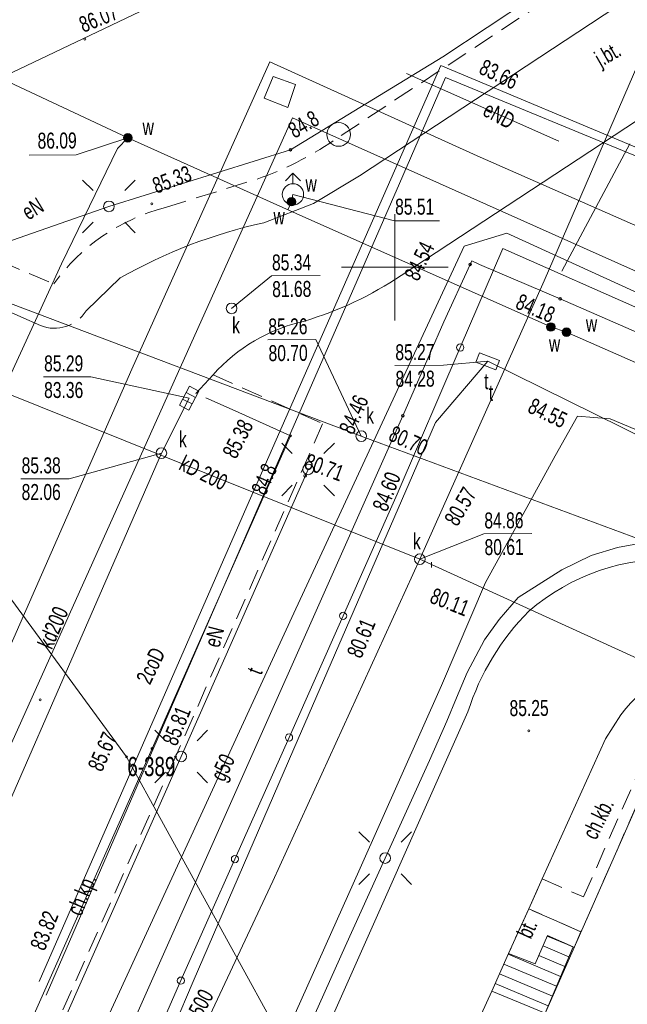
# Model space of a CAD drawing. Header units: metres. Extents: x 7446797 to 7447602, y 5789497 to 5790002.
# Tile 51 of 68: x 7447282 to 7447311, y 5789765 to 5789812. Entities that reach past the tile are written whole.
import ezdxf
from ezdxf.xclip import XClip

# ---------------------------------------------------------------- set-up
doc = ezdxf.new("R2010")
doc.units = ezdxf.units.M
doc.header["$MEASUREMENT"] = 0
doc.header["$XCLIPFRAME"] = 0
for name, pattern in [('2_KTCR02', [1.5, 1, -0.5]), ('2_KTJZ01', [2, 1.5, -0.5]), ('2_KTPL01', [2, 1.5, -0.5])]:
    doc.linetypes.add(name, pattern=pattern)
doc.layers.add('700-L Mapa 1_500 dwg', color=7, linetype='Continuous')
for name, color, linetype, lineweight in [('ex_02_DXF_MZ_9_Dzialki7', 9, 'Continuous', 18), ('ex_02_DXF_MZ_9_EGBB_L_17', 9, 'Continuous', 18), ('ex_02_DXF_MZ_9_EGBE_L_07', 9, 'Continuous', 18), ('ex_02_DXF_MZ_9_EGBE_L_37', 9, 'Continuous', 18), ('ex_02_DXF_MZ_9_KTCR_E_T_17', 9, 'Continuous', 18), ('ex_02_DXF_MZ_9_KTCR_L_17', 9, 'Continuous', 18), ('ex_02_DXF_MZ_9_KTJZ_E_T_07', 9, 'Continuous', 18), ('ex_02_DXF_MZ_9_KTJZ_L_07', 9, 'Continuous', 18), ('ex_02_DXF_MZ_9_KTKR_D_L_07', 9, 'Continuous', 18), ('ex_02_DXF_MZ_9_KTKR_L_07', 9, 'Continuous', 18), ('ex_02_DXF_MZ_9_KTOK_L_47', 9, 'Continuous', 18), ('ex_02_DXF_MZ_9_KTPL_E_T_07', 9, 'Continuous', 18), ('ex_02_DXF_MZ_9_KTPL_L_07', 9, 'Continuous', 18), ('ex_02_DXF_MZ_9_Numery_punktow7', 9, 'Continuous', 18), ('ex_02_DXF_MZ_9_Podzial_sekcyjny_krzyze7', 9, 'Continuous', 18), ('ex_02_DXF_MZ_9_Punkty7', 9, 'Continuous', 18), ('ex_02_DXF_MZ_9_RTPW_T_17', 9, 'Continuous', 18), ('ex_02_DXF_MZ_9_SUOG_L_052', 9, 'Continuous', 18), ('ex_02_DXF_MZ_9_SUPC_D_L_1200', 9, 'Continuous', 18), ('ex_02_DXF_MZ_9_SUPC_E_T_1200', 9, 'Continuous', 18), ('ex_02_DXF_MZ_9_SUPE_D_L_31', 9, 'Continuous', 18), ('ex_02_DXF_MZ_9_SUPE_E_T_31', 9, 'Continuous', 18), ('ex_02_DXF_MZ_9_SUPE_L_31', 9, 'Continuous', 18), ('ex_02_DXF_MZ_9_SUPG_E_T_27', 9, 'Continuous', 18), ('ex_02_DXF_MZ_9_SUPG_L_252', 9, 'Continuous', 18), ('ex_02_DXF_MZ_9_SUPK_D_L_434', 9, 'Continuous', 18), ('ex_02_DXF_MZ_9_SUPK_E_T_034', 9, 'Continuous', 18), ('ex_02_DXF_MZ_9_SUPK_E_T_434', 9, 'Continuous', 18), ('ex_02_DXF_MZ_9_SUPK_L_034', 9, 'Continuous', 18), ('ex_02_DXF_MZ_9_SUPT_D_L_030', 9, 'Continuous', 18), ('ex_02_DXF_MZ_9_SUPT_E_T_030', 9, 'Continuous', 18), ('ex_02_DXF_MZ_9_SUPT_L_030', 9, 'Continuous', 18), ('ex_02_DXF_MZ_9_SUPW_D_L_05', 9, 'Continuous', 18), ('ex_02_DXF_MZ_9_SUPW_L_05', 9, 'Continuous', 18), ('ex_02_DXF_MZ_9_SUSM_D_T_07', 9, 'Continuous', 18), ('ex_02_DXF_MZ_9_SUSM_D_T_37', 9, 'Continuous', 18), ('ex_02_DXF_MZ_9_SUSM_T_07', 9, 'Continuous', 18), ('ex_02_DXF_MZ_9_SUSM_T_37', 9, 'Continuous', 18), ('ex_02_DXF_MZ_9_SUTC_T_0200', 9, 'Continuous', 18), ('ex_02_DXF_MZ_9_SUTE_T_01', 9, 'Continuous', 18), ('ex_02_DXF_MZ_9_SUTG_T_052', 9, 'Continuous', 18), ('ex_02_DXF_MZ_9_SUTK_T_034', 9, 'Continuous', 18), ('ex_02_DXF_MZ_9_SUTT_T_030', 9, 'Continuous', 18), ('ex_02_DXF_MZ_9_SUTW_T_05', 9, 'Continuous', 18), ('ex_02_DXF_MZ_9_SUUC_D_L_47', 9, 'Continuous', 18), ('ex_02_DXF_MZ_9_SUUK_D_T_234', 9, 'Continuous', 18), ('ex_02_DXF_MZ_9_SUUK_E_T_934', 9, 'Continuous', 18), ('ex_02_DXF_MZ_9_SUUK_T_07', 9, 'Continuous', 18), ('ex_02_DXF_MZ_9_SUUK_T_234', 9, 'Continuous', 18), ('ex_02_DXF_MZ_9_SUUT_D_T_130', 9, 'Continuous', 18), ('ex_02_DXF_MZ_9_SUUT_E_T_930', 9, 'Continuous', 18), ('ex_02_DXF_MZ_9_SUUW_D_T_77', 9, 'Continuous', 18), ('ex_02_DXF_MZ_9_SUUW_E_T_117', 9, 'Continuous', 18), ('ex_02_DXF_MZ_9_SUUW_E_T_57', 9, 'Continuous', 18), ('ex_02_DXF_MZ_9_SUUW_T_07', 9, 'Continuous', 18), ('ex_02_DXF_MZ_9_SUUW_T_77', 9, 'Continuous', 18)]:
    doc.layers.add(name, color=color, linetype=linetype, lineweight=lineweight)
doc.styles.add('STYL_AUTOMATYCZNY_1', font='Arial.ttf', dxfattribs={"width": 0.7})

# ---------------------------------------------------------------- blocks, each defined once
blk = doc.blocks.new('Rysunek_1_9', base_point=(7447200, 5789750, -0.867))
at = {"layer": 'ex_02_DXF_MZ_9_Dzialki7', "color": 9, "linetype": 'Continuous', "lineweight": 18}
for p, q in [((7447247.37, 5789831.63, -0.867), (7447287.42, 5789777.03, -0.867)), ((7447287.42, 5789777.03, -0.867), (7447300.87, 5789752.53, -0.867))]:
    blk.add_line(p, q, dxfattribs=at)
at = {"layer": 'ex_02_DXF_MZ_9_EGBB_L_17', "color": 9, "linetype": 'Continuous', "lineweight": 18}
blk.add_line((7447311.977, 5789776.212, -0.867), (7447292.142, 5789731.178, -0.867), dxfattribs=at)
at = {"layer": 'ex_02_DXF_MZ_9_EGBE_L_07', "color": 9, "linetype": 'Continuous', "lineweight": 18}
for p, q in [((7447304.54, 5789766.04, -0.867), (7447301.979, 5789760.377, -0.867)), ((7447307.042, 5789765.008, -0.867), (7447304.54, 5789766.04, -0.867))]:
    blk.add_line(p, q, dxfattribs=at)
at = {"layer": 'ex_02_DXF_MZ_9_EGBE_L_37', "color": 9, "linetype": 'Continuous', "lineweight": 18}
for p, q in [((7447307.152, 5789768.654, -0.867), (7447306.58, 5789767.329, -0.867)), ((7447308.353, 5789768.117, -0.867), (7447307.141, 5789768.628, -0.867)), ((7447308.353, 5789768.117, -0.867), (7447307.152, 5789768.654, -0.867)), ((7447308.159, 5789767.656, -0.867), (7447306.943, 5789768.169, -0.867)), ((7447307.042, 5789765.008, -0.867), (7447308.353, 5789768.117, -0.867)), ((7447305.33, 5789767.81, -0.867), (7447304.54, 5789766.04, -0.867)), ((7447307.77, 5789766.734, -0.867), (7447305.312, 5789767.771, -0.867)), ((7447306.58, 5789767.329, -0.867), (7447305.33, 5789767.81, -0.867)), ((7447307.964, 5789767.195, -0.867), (7447306.744, 5789767.71, -0.867)), ((7447307.576, 5789766.274, -0.867), (7447305.109, 5789767.314, -0.867)), ((7447307.381, 5789765.813, -0.867), (7447304.905, 5789766.857, -0.867)), ((7447307.187, 5789765.352, -0.867), (7447304.701, 5789766.401, -0.867)), ((7447304.54, 5789766.04, -0.867), (7447307.042, 5789765.008, -0.867))]:
    blk.add_line(p, q, dxfattribs=at)
at = {"layer": 'ex_02_DXF_MZ_9_KTCR_L_17', "color": 9, "linetype": '2_KTCR02', "lineweight": 18}
for p, q in [((7447310.84, 5789814.99, -0.867), (7447297.11, 5789805.94, -0.867)), ((7447289.24, 5789802.81, -0.867), (7447293.54, 5789804.14, -0.867)), ((7447278.72, 5789801.48, -0.867), (7447284, 5789799.22, -0.867)), ((7447291.47, 5789794.96, -0.867), (7447296.61, 5789792.66, -0.867)), ((7447296.61, 5789792.66, -0.867), (7447289.71, 5789777.04, -0.867)), ((7447289.71, 5789777.04, -0.867), (7447283.11, 5789762.19, -0.867)), ((7447308.84, 5789770.46, -0.867), (7447311.7, 5789776.94, -0.867)), ((7447311.977, 5789776.212, -0.867), (7447309.35, 5789770.24, -0.867)), ((7447306.28, 5789769.9, -0.867), (7447306.91, 5789771.31, -0.867)), ((7447306.91, 5789771.31, -0.867), (7447308.84, 5789770.46, -0.867)), ((7447309.35, 5789770.24, -0.867), (7447308.72, 5789768.82, -0.867)), ((7447308.72, 5789768.82, -0.867), (7447306.28, 5789769.9, -0.867))]:
    blk.add_line(p, q, dxfattribs=at)
for centre, radius, start, end in [((7447288.532, 5789818.513, -0.867), 15.221, 289.2104, 304.3043), ((7447291.59, 5789793.76, -0.867), 9.35, 104.5583, 144.2729)]:
    blk.add_arc(centre, radius, start, end, dxfattribs=at)
at = {"layer": 'ex_02_DXF_MZ_9_KTJZ_L_07', "color": 9, "linetype": '2_KTJZ01', "lineweight": 18}
for p, q in [((7447283.38, 5789797.27, -0.867), (7447282.46, 5789797.68, -0.867)), ((7447290.67, 5789794.08, -0.867), (7447291.47, 5789794.96, -0.867)), ((7447292.51, 5789793.26, -0.867), (7447290.67, 5789794.08, -0.867))]:
    blk.add_line(p, q, dxfattribs=at)
blk.add_arc((7447284.04, 5789798.888, -0.867), 1.747, 247.8195, 327.9223, dxfattribs=at)
at = {"layer": 'ex_02_DXF_MZ_9_KTKR_D_L_07', "color": 9, "linetype": 'Continuous', "lineweight": 18}
for p, q in [((7447303.425, 5789779.152, -0.867), (7447296.514, 5789763.602, -0.867)), ((7447309.878, 5789777.874, -0.867), (7447310.591, 5789779.006, -0.867)), ((7447306.91, 5789771.31, -0.867), (7447309.878, 5789777.874, -0.867))]:
    blk.add_line(p, q, dxfattribs=at)
for centre, radius, start, end in [((7447312.875, 5789776.233, -0.867), 10.091, 87.2697, 130.7941), ((7447314.635, 5789775.593, -0.867), 11.761, 135.2493, 162.3829), ((7447315.009, 5789775.781, -0.867), 5.47, 82.6013, 143.8725)]:
    blk.add_arc(centre, radius, start, end, dxfattribs=at)
at = {"layer": 'ex_02_DXF_MZ_9_KTKR_L_07', "color": 9, "linetype": 'Continuous', "lineweight": 18}
for p, q in [((7447276.11, 5789806.3, -0.867), (7447314.86, 5789824.82, -0.867)), ((7447298.34, 5789804.29, -0.867), (7447311.74, 5789813.12, -0.867)), ((7447315.36, 5789809.53, -0.867), (7447300.29, 5789799.61, -0.867)), ((7447298.34, 5789804.29, -0.867), (7447296.18, 5789803, -0.867)), ((7447296.18, 5789803, -0.867), (7447293.85, 5789802.09, -0.867)), ((7447287.12, 5789799.5, -0.867), (7447285.52, 5789797.96, -0.867)), ((7447282.46, 5789797.68, -0.867), (7447279.85, 5789798.8, -0.867)), ((7447295.11, 5789792.09, -0.867), (7447292.51, 5789793.26, -0.867)), ((7447288.61, 5789777.43, -0.867), (7447295.11, 5789792.09, -0.867)), ((7447282.11, 5789762.76, -0.867), (7447288.61, 5789777.43, -0.867)), ((7447306.91, 5789771.31, -0.867), (7447306.28, 5789769.9, -0.867)), ((7447306.28, 5789769.9, -0.867), (7447305.33, 5789767.81, -0.867))]:
    blk.add_line(p, q, dxfattribs=at)
for centre, radius, start, end in [((7447299.019, 5789778.62, -0.867), 24.033, 102.4203, 119.6775), ((7447290.879, 5789813.743, -0.867), 16.98, 286.7065, 303.6592), ((7447297.565, 5789789.496, -0.867), 8.185, 102.7366, 138.1244)]:
    blk.add_arc(centre, radius, start, end, dxfattribs=at)
at = {"layer": 'ex_02_DXF_MZ_9_KTOK_L_47', "color": 9, "linetype": 'Continuous', "lineweight": 18}
for p, q in [((7447303.063, 5789796.241, -0.867), (7447305.06, 5789800.89, -0.867)), ((7447305.06, 5789800.89, -0.867), (7447311.915, 5789797.847, -0.867)), ((7447300.103, 5789789.35, -0.867), (7447303.063, 5789796.241, -0.867)), ((7447297.569, 5789783.646, -0.867), (7447300.103, 5789789.35, -0.867)), ((7447295.034, 5789777.942, -0.867), (7447297.569, 5789783.646, -0.867)), ((7447292.5, 5789772.238, -0.867), (7447295.034, 5789777.942, -0.867)), ((7447289.965, 5789766.534, -0.867), (7447292.5, 5789772.238, -0.867)), ((7447286.92, 5789759.68, -0.867), (7447289.965, 5789766.534, -0.867))]:
    blk.add_line(p, q, dxfattribs=at)
for centre in [(7447303.063, 5789796.241, -0.867), (7447297.569, 5789783.646, -0.867), (7447295.034, 5789777.942, -0.867), (7447292.5, 5789772.238, -0.867), (7447289.965, 5789766.534, -0.867)]:
    blk.add_circle(centre, 0.17, dxfattribs=at)
at = {"layer": 'ex_02_DXF_MZ_9_KTPL_L_07', "color": 9, "linetype": '2_KTPL01', "lineweight": 18}
for p, q in [((7447306.28, 5789769.9, -0.867), (7447305.33, 5789767.81, -0.867)), ((7447308.72, 5789768.82, -0.867), (7447306.28, 5789769.9, -0.867)), ((7447306.58, 5789767.329, -0.867), (7447307.152, 5789768.654, -0.867)), ((7447307.152, 5789768.654, -0.867), (7447308.401, 5789768.092, -0.867)), ((7447308.401, 5789768.092, -0.867), (7447308.72, 5789768.82, -0.867)), ((7447305.33, 5789767.81, -0.867), (7447306.58, 5789767.329, -0.867))]:
    blk.add_line(p, q, dxfattribs=at)
at = {"layer": 'ex_02_DXF_MZ_9_Podzial_sekcyjny_krzyze7', "color": 9, "linetype": 'Continuous', "lineweight": 18}
for p, q in [((7447300, 5789797.5, -0.867), (7447300, 5789802.5, -0.867)), ((7447297.5, 5789800, -0.867), (7447302.5, 5789800, -0.867))]:
    blk.add_line(p, q, dxfattribs=at)
at = {"layer": 'ex_02_DXF_MZ_9_Punkty7', "color": 9, "linetype": 'Continuous', "lineweight": 18}
blk.add_circle((7447287.42, 5789777.03, -0.867), 0.045, dxfattribs=at)
at = {"layer": 'ex_02_DXF_MZ_9_RTPW_T_17', "color": 9, "linetype": 'Continuous', "lineweight": 18}
for centre in [(7447285.462, 5789810.709, -0.867), (7447288.6, 5789802.982, -0.867), (7447295.11, 5789792.09, -0.867), (7447283.37, 5789779.71, -0.867), (7447306.282, 5789778.254, -0.867), (7447288.61, 5789777.43, -0.867), (7447289.71, 5789777.04, -0.867)]:
    blk.add_circle(centre, 0.045, dxfattribs=at)
at = {"layer": 'ex_02_DXF_MZ_9_SUOG_L_052', "color": 9, "linetype": 'Continuous', "lineweight": 18}
for p, q in [((7447303.52, 5789800.14, -0.867), (7447302.3, 5789797.44, -0.867)), ((7447307.74, 5789798.52, -0.867), (7447303.97, 5789800.14, -0.867)), ((7447300.37, 5789793.04, -0.867), (7447297.3, 5789786.13, -0.867))]:
    blk.add_line(p, q, dxfattribs=at)
at = {"layer": 'ex_02_DXF_MZ_9_SUPC_D_L_1200', "color": 9, "linetype": 'Continuous', "lineweight": 18}
for p, q in [((7447294.14, 5789809.64, -0.867), (7447287.671, 5789795.222, -0.867)), ((7447293.055, 5789788.785, -0.867), (7447302.149, 5789809.468, -0.867)), ((7447303.862, 5789805.232, -0.867), (7447294.14, 5789809.64, -0.867)), ((7447302.149, 5789809.468, -0.867), (7447317.517, 5789803.013, -0.867)), ((7447302.378, 5789808.906, -0.867), (7447300.216, 5789803.933, -0.867)), ((7447317.718, 5789802.563, -0.867), (7447302.378, 5789808.906, -0.867)), ((7447278.744, 5789770.387, -0.867), (7447295.196, 5789807.021, -0.867)), ((7447295.196, 5789807.021, -0.867), (7447322.68, 5789794.731, -0.867)), ((7447321.615, 5789797.391, -0.867), (7447303.862, 5789805.232, -0.867)), ((7447300.216, 5789803.933, -0.867), (7447294.256, 5789790.286, -0.867)), ((7447287.671, 5789795.222, -0.867), (7447279.386, 5789776.398, -0.867)), ((7447294.256, 5789790.286, -0.867), (7447283.64, 5789765.846, -0.867)), ((7447283.325, 5789766.492, -0.867), (7447293.055, 5789788.785, -0.867))]:
    blk.add_line(p, q, dxfattribs=at)
at = {"layer": 'ex_02_DXF_MZ_9_SUPE_D_L_31', "color": 9, "linetype": 'Continuous', "lineweight": 18}
for p, q in [((7447300.545, 5789809.095, -0.867), (7447307.688, 5789805.925, -0.867)), ((7447311.019, 5789805.788, -0.867), (7447307.83, 5789799.825, -0.867)), ((7447307.511, 5789791.152, -0.867), (7447308.558, 5789793.02, -0.867)), ((7447308.558, 5789793.02, -0.867), (7447310.099, 5789792.89, -0.867)), ((7447310.099, 5789792.89, -0.867), (7447313.269, 5789791.543, -0.867)), ((7447306.02, 5789788.421, -0.867), (7447307.511, 5789791.152, -0.867)), ((7447304.243, 5789785.209, -0.867), (7447306.02, 5789788.421, -0.867)), ((7447311.72, 5789787.091, -0.867), (7447310.432, 5789786.852, -0.867)), ((7447310.432, 5789786.852, -0.867), (7447309.194, 5789786.483, -0.867)), ((7447309.194, 5789786.483, -0.867), (7447307.819, 5789785.814, -0.867)), ((7447307.819, 5789785.814, -0.867), (7447305.778, 5789784.509, -0.867)), ((7447302.177, 5789780.384, -0.867), (7447304.243, 5789785.209, -0.867)), ((7447305.778, 5789784.509, -0.867), (7447304.895, 5789783.483, -0.867)), ((7447304.895, 5789783.483, -0.867), (7447304.202, 5789782.528, -0.867)), ((7447304.202, 5789782.528, -0.867), (7447303.382, 5789780.992, -0.867)), ((7447303.382, 5789780.992, -0.867), (7447302.881, 5789779.808, -0.867)), ((7447298.367, 5789771.806, -0.867), (7447302.177, 5789780.384, -0.867)), ((7447302.881, 5789779.808, -0.867), (7447302.438, 5789778.715, -0.867)), ((7447302.438, 5789778.715, -0.867), (7447301.621, 5789776.859, -0.867)), ((7447301.621, 5789776.859, -0.867), (7447299.543, 5789772.284, -0.867)), ((7447297.662, 5789768.141, -0.867), (7447299.543, 5789772.284, -0.867)), ((7447294.271, 5789762.636, -0.867), (7447298.367, 5789771.806, -0.867)), ((7447293.882, 5789759.683, -0.867), (7447297.662, 5789768.141, -0.867))]:
    blk.add_line(p, q, dxfattribs=at)
at = {"layer": 'ex_02_DXF_MZ_9_SUPE_L_31', "color": 9, "linetype": 'Continuous', "lineweight": 18}
for p, q in [((7447309.56, 5789814.74, -0.867), (7447302.25, 5789809.87, -0.867)), ((7447302.25, 5789809.87, -0.867), (7447295.1, 5789805.52, -0.867)), ((7447295.1, 5789805.52, -0.867), (7447286.59, 5789802.86, -0.867)), ((7447286.59, 5789802.86, -0.867), (7447276.49, 5789799.32, -0.867)), ((7447289.98, 5789777.05, -0.867), (7447295.93, 5789790.52, -0.867)), ((7447283.86, 5789763.27, -0.867), (7447289.98, 5789777.05, -0.867))]:
    blk.add_line(p, q, dxfattribs=at)
at = {"layer": 'ex_02_DXF_MZ_9_SUPG_L_252', "color": 9, "linetype": 'Continuous', "lineweight": 18}
for p, q in [((7447302.3, 5789797.44, -0.867), (7447303.52, 5789800.14, -0.867)), ((7447303.52, 5789800.14, -0.867), (7447303.6, 5789800.31, -0.867)), ((7447303.6, 5789800.31, -0.867), (7447303.97, 5789800.14, -0.867)), ((7447303.97, 5789800.14, -0.867), (7447307.74, 5789798.52, -0.867)), ((7447307.74, 5789798.52, -0.867), (7447311.69, 5789796.8, -0.867)), ((7447300.37, 5789793.04, -0.867), (7447302.3, 5789797.44, -0.867)), ((7447297.3, 5789786.13, -0.867), (7447300.37, 5789793.04, -0.867)), ((7447281.56, 5789750.7, -0.867), (7447297.3, 5789786.13, -0.867))]:
    blk.add_line(p, q, dxfattribs=at)
at = {"layer": 'ex_02_DXF_MZ_9_SUPK_D_L_434', "color": 9, "linetype": 'Continuous', "lineweight": 18}
for p, q in [((7447306.994, 5789799.369, -0.867), (7447311.383, 5789809.521, -0.867)), ((7447262.28, 5789805.74, -0.867), (7447298.424, 5789792.078, -0.867)), ((7447301.165, 5789786.307, -0.867), (7447306.994, 5789799.369, -0.867)), ((7447271.98, 5789798.043, -0.867), (7447301.165, 5789786.307, -0.867)), ((7447298.424, 5789792.078, -0.867), (7447321.035, 5789783.696, -0.867)), ((7447301.165, 5789786.307, -0.867), (7447294.281, 5789771.197, -0.867)), ((7447301.165, 5789786.307, -0.867), (7447319.696, 5789777.847, -0.867)), ((7447301.716, 5789786.161, -0.867), (7447301.718, 5789785.921, -0.867)), ((7447294.281, 5789771.197, -0.867), (7447284.408, 5789750.166, -0.867))]:
    blk.add_line(p, q, dxfattribs=at)
at = {"layer": 'ex_02_DXF_MZ_9_SUPK_L_034', "color": 9, "linetype": 'Continuous', "lineweight": 18}
for p, q in [((7447289.05, 5789791.28, -0.867), (7447290.35, 5789793.86, -0.867)), ((7447276.39, 5789762.23, -0.867), (7447289.05, 5789791.28, -0.867))]:
    blk.add_line(p, q, dxfattribs=at)
at = {"layer": 'ex_02_DXF_MZ_9_SUPT_D_L_030', "color": 9, "linetype": 'Continuous', "lineweight": 18}
for p, q in [((7447301.9, 5789792.713, -0.867), (7447304.35, 5789795.59, -0.867)), ((7447304.35, 5789795.59, -0.867), (7447314.877, 5789790.404, -0.867)), ((7447295.257, 5789777.415, -0.867), (7447301.9, 5789792.713, -0.867)), ((7447290.543, 5789766.5, -0.867), (7447295.257, 5789777.415, -0.867)), ((7447286.864, 5789757.834, -0.867), (7447290.543, 5789766.5, -0.867))]:
    blk.add_line(p, q, dxfattribs=at)
at = {"layer": 'ex_02_DXF_MZ_9_SUPT_L_030', "color": 9, "linetype": 'Continuous', "lineweight": 18}
for p, q in [((7447305.25, 5789801.61, -0.867), (7447303.25, 5789801, -0.867)), ((7447305.25, 5789801.61, -0.867), (7447325.45, 5789792.34, -0.867)), ((7447303.25, 5789801, -0.867), (7447295.26, 5789783.77, -0.867)), ((7447295.26, 5789783.77, -0.867), (7447286.44, 5789764.62, -0.867))]:
    blk.add_line(p, q, dxfattribs=at)
at = {"layer": 'ex_02_DXF_MZ_9_SUPW_D_L_05', "color": 9, "linetype": 'Continuous', "lineweight": 18}
for p, q in [((7447287.475, 5789806.072, -0.867), (7447267.698, 5789815.354, -0.867)), ((7447286.988, 5789805.579, -0.867), (7447287.475, 5789806.072, -0.867)), ((7447295.37, 5789802.528, -0.867), (7447287.475, 5789806.072, -0.867)), ((7447284.366, 5789800.17, -0.867), (7447286.988, 5789805.579, -0.867)), ((7447307.309, 5789797.201, -0.867), (7447295.37, 5789802.528, -0.867)), ((7447271.64, 5789772.448, -0.867), (7447284.366, 5789800.17, -0.867)), ((7447308.041, 5789796.956, -0.867), (7447307.309, 5789797.201, -0.867)), ((7447344.537, 5789780.872, -0.867), (7447308.041, 5789796.956, -0.867))]:
    blk.add_line(p, q, dxfattribs=at)
at = {"layer": 'ex_02_DXF_MZ_9_SUPW_L_05', "color": 9, "linetype": 'Continuous', "lineweight": 18}
for p, q in [((7447295.22, 5789803.42, -0.867), (7447295.15, 5789803.08, -0.867)), ((7447295.15, 5789803.08, -0.867), (7447294.981, 5789802.703, -0.867))]:
    blk.add_line(p, q, dxfattribs=at)
at = {"layer": 'ex_02_DXF_MZ_9_SUSM_D_T_07', "color": 9, "linetype": 'Continuous', "lineweight": 18}
for p, q in [((7447298.801, 5789773.027, -0.867), (7447298.306, 5789773.522, -0.867)), ((7447300.286, 5789773.027, -0.867), (7447300.781, 5789773.522, -0.867)), ((7447298.801, 5789771.542, -0.867), (7447298.306, 5789771.047, -0.867)), ((7447300.286, 5789771.542, -0.867), (7447300.781, 5789771.047, -0.867))]:
    blk.add_line(p, q, dxfattribs=at)
at = {"layer": 'ex_02_DXF_MZ_9_SUSM_D_T_37', "color": 9, "linetype": 'Continuous', "lineweight": 18}
blk.add_circle((7447299.543, 5789772.284, -0.867), 0.25, dxfattribs=at)
at = {"layer": 'ex_02_DXF_MZ_9_SUSM_T_07', "color": 9, "linetype": 'Continuous', "lineweight": 18}
for p, q in [((7447285.847, 5789803.602, -0.867), (7447285.353, 5789804.097, -0.867)), ((7447287.332, 5789803.602, -0.867), (7447287.827, 5789804.097, -0.867)), ((7447285.847, 5789802.118, -0.867), (7447285.353, 5789801.623, -0.867)), ((7447287.332, 5789802.118, -0.867), (7447287.827, 5789801.623, -0.867)), ((7447295.187, 5789791.262, -0.867), (7447294.693, 5789791.757, -0.867)), ((7447296.672, 5789791.262, -0.867), (7447297.167, 5789791.757, -0.867)), ((7447295.187, 5789789.778, -0.867), (7447294.693, 5789789.283, -0.867)), ((7447296.672, 5789789.778, -0.867), (7447297.167, 5789789.283, -0.867)), ((7447289.237, 5789777.792, -0.867), (7447288.743, 5789778.287, -0.867)), ((7447290.722, 5789777.792, -0.867), (7447291.217, 5789778.287, -0.867)), ((7447289.237, 5789776.308, -0.867), (7447288.743, 5789775.813, -0.867)), ((7447290.722, 5789776.308, -0.867), (7447291.217, 5789775.813, -0.867))]:
    blk.add_line(p, q, dxfattribs=at)
at = {"layer": 'ex_02_DXF_MZ_9_SUSM_T_37', "color": 9, "linetype": 'Continuous', "lineweight": 18}
for centre in [(7447286.59, 5789802.86, -0.867), (7447295.93, 5789790.52, -0.867), (7447289.98, 5789777.05, -0.867)]:
    blk.add_circle(centre, 0.25, dxfattribs=at)
at = {"layer": 'ex_02_DXF_MZ_9_SUTE_T_01', "color": 9, "linetype": 'Continuous', "lineweight": 18}
for centre in [(7447295.1, 5789805.52, -0.867), (7447295.795, 5789790.215, -0.867)]:
    blk.add_circle(centre, 0.0625, dxfattribs=at)
at = {"layer": 'ex_02_DXF_MZ_9_SUTG_T_052', "color": 9, "linetype": 'Continuous', "lineweight": 18}
for centre in [(7447303.52, 5789800.14, -0.867), (7447307.74, 5789798.52, -0.867), (7447300.37, 5789793.04, -0.867)]:
    blk.add_circle(centre, 0.0625, dxfattribs=at)
at = {"layer": 'ex_02_DXF_MZ_9_SUTK_T_034', "color": 9, "linetype": 'Continuous', "lineweight": 18}
for p, q in [((7447292.342, 5789798.076, -0.867), (7447294.21, 5789799.603, -0.867)), ((7447294.21, 5789799.603, -0.867), (7447296.49, 5789799.619, -0.867)), ((7447294.039, 5789796.598, -0.867), (7447296.292, 5789796.614, -0.867)), ((7447298.424, 5789792.078, -0.867), (7447296.292, 5789796.614, -0.867)), ((7447283.521, 5789794.87, -0.867), (7447285.747, 5789794.87, -0.867)), ((7447290.35, 5789793.86, -0.867), (7447285.747, 5789794.87, -0.867)), ((7447289.05, 5789791.28, -0.867), (7447284.718, 5789790.084, -0.867)), ((7447282.466, 5789790.084, -0.867), (7447284.718, 5789790.084, -0.867)), ((7447304.167, 5789787.498, -0.867), (7447306.42, 5789787.514, -0.867)), ((7447301.165, 5789786.307, -0.867), (7447304.167, 5789787.498, -0.867))]:
    blk.add_line(p, q, dxfattribs=at)
at = {"layer": 'ex_02_DXF_MZ_9_SUTT_T_030', "color": 9, "linetype": 'Continuous', "lineweight": 18}
for p in [(7447299.993, 5789795.391, -0.867), (7447304.35, 5789795.59, -0.867)]:
    blk.add_line(p, (7447302.273, 5789795.407, -0.867), dxfattribs=at)
at = {"layer": 'ex_02_DXF_MZ_9_SUTW_T_05', "color": 9, "linetype": 'Continuous', "lineweight": 18}
for p, q in [((7447287.475, 5789806.072, -0.867), (7447285.05, 5789805.28, -0.867)), ((7447282.852, 5789805.265, -0.867), (7447285.05, 5789805.28, -0.867)), ((7447295.22, 5789803.42, -0.867), (7447299.979, 5789802.179, -0.867)), ((7447299.979, 5789802.179, -0.867), (7447302.096, 5789802.179, -0.867))]:
    blk.add_line(p, q, dxfattribs=at)
at = {"layer": 'ex_02_DXF_MZ_9_SUUC_D_L_47', "color": 9, "linetype": 'Continuous', "lineweight": 18}
for p, q in [((7447293.871, 5789807.929, -0.867), (7447294.288, 5789808.95, -0.867)), ((7447294.288, 5789808.95, -0.867), (7447295.331, 5789808.575, -0.867)), ((7447295.331, 5789808.575, -0.867), (7447294.978, 5789807.491, -0.867)), ((7447294.978, 5789807.491, -0.867), (7447293.871, 5789807.929, -0.867))]:
    blk.add_line(p, q, dxfattribs=at)
blk.add_circle((7447297.363, 5789806.234, -0.867), 0.555, dxfattribs=at)
at = {"layer": 'ex_02_DXF_MZ_9_SUUK_D_T_234', "color": 9, "linetype": 'Continuous', "lineweight": 18}
for centre in [(7447292.342, 5789798.076, -0.867), (7447298.424, 5789792.078, -0.867), (7447301.165, 5789786.307, -0.867)]:
    blk.add_circle(centre, 0.25, dxfattribs=at)
at = {"layer": 'ex_02_DXF_MZ_9_SUUK_T_07', "color": 9, "linetype": 'Continuous', "lineweight": 18}
for p, q in [((7447289.896, 5789793.534, -0.867), (7447290.362, 5789794.419, -0.867)), ((7447290.653, 5789793.898, -0.867), (7447290.21, 5789794.131, -0.867)), ((7447290.804, 5789794.186, -0.867), (7447290.338, 5789793.301, -0.867)), ((7447290.362, 5789794.419, -0.867), (7447290.804, 5789794.186, -0.867)), ((7447290.338, 5789793.301, -0.867), (7447289.896, 5789793.534, -0.867)), ((7447290.49, 5789793.589, -0.867), (7447290.047, 5789793.822, -0.867))]:
    blk.add_line(p, q, dxfattribs=at)
at = {"layer": 'ex_02_DXF_MZ_9_SUUK_T_234', "color": 9, "linetype": 'Continuous', "lineweight": 18}
blk.add_circle((7447289.05, 5789791.28, -0.867), 0.25, dxfattribs=at)
at = {"layer": 'ex_02_DXF_MZ_9_SUUT_D_T_130', "color": 9, "linetype": 'Continuous', "lineweight": 18}
for p, q in [((7447303.964, 5789795.984, -0.867), (7447303.8, 5789795.547, -0.867)), ((7447304.9, 5789795.633, -0.867), (7447303.964, 5789795.984, -0.867)), ((7447303.8, 5789795.547, -0.867), (7447304.736, 5789795.196, -0.867)), ((7447304.736, 5789795.196, -0.867), (7447304.9, 5789795.633, -0.867))]:
    blk.add_line(p, q, dxfattribs=at)
at = {"layer": 'ex_02_DXF_MZ_9_SUUW_D_T_77', "color": 9, "linetype": 'Continuous', "lineweight": 18}
for centre, radius in [((7447287.475, 5789806.072, -0.867), 0.2), ((7447287.475, 5789806.072, -0.867), 0.175), ((7447287.475, 5789806.072, -0.867), 0.15), ((7447287.475, 5789806.072, -0.867), 0.125), ((7447287.475, 5789806.072, -0.867), 0.1), ((7447287.475, 5789806.072, -0.867), 0.075), ((7447287.475, 5789806.072, -0.867), 0.05), ((7447287.475, 5789806.072, -0.867), 0.025), ((7447287.475, 5789806.072, -0.867), 0.00715), ((7447307.309, 5789797.201, -0.867), 0.2), ((7447307.309, 5789797.201, -0.867), 0.175), ((7447307.309, 5789797.201, -0.867), 0.15), ((7447307.309, 5789797.201, -0.867), 0.125), ((7447307.309, 5789797.201, -0.867), 0.1), ((7447307.309, 5789797.201, -0.867), 0.075), ((7447307.309, 5789797.201, -0.867), 0.05), ((7447307.309, 5789797.201, -0.867), 0.025), ((7447307.309, 5789797.201, -0.867), 0.00715), ((7447308.041, 5789796.956, -0.867), 0.2), ((7447308.041, 5789796.956, -0.867), 0.175), ((7447308.041, 5789796.956, -0.867), 0.15), ((7447308.041, 5789796.956, -0.867), 0.125), ((7447308.041, 5789796.956, -0.867), 0.1), ((7447308.041, 5789796.956, -0.867), 0.075), ((7447308.041, 5789796.956, -0.867), 0.05), ((7447308.041, 5789796.956, -0.867), 0.025), ((7447308.041, 5789796.956, -0.867), 0.00715)]:
    blk.add_circle(centre, radius, dxfattribs=at)
at = {"layer": 'ex_02_DXF_MZ_9_SUUW_T_07', "color": 9, "linetype": 'Continuous', "lineweight": 18}
for p, q in [((7447295.22, 5789804.42, -0.867), (7447294.866, 5789804.066, -0.867)), ((7447295.22, 5789804.42, -0.867), (7447295.574, 5789804.066, -0.867)), ((7447295.22, 5789803.92, -0.867), (7447295.22, 5789804.42, -0.867))]:
    blk.add_line(p, q, dxfattribs=at)
blk.add_circle((7447295.22, 5789803.42, -0.867), 0.5, dxfattribs=at)
at = {"layer": 'ex_02_DXF_MZ_9_SUUW_T_77', "color": 9, "linetype": 'Continuous', "lineweight": 18}
for radius in [0.2, 0.175, 0.15, 0.125, 0.1, 0.075, 0.05, 0.025, 0.00715]:
    blk.add_circle((7447295.15, 5789803.08, -0.867), radius, dxfattribs=at)
at = {"layer": 'ex_02_DXF_MZ_9_KTCR_E_T_17', "color": 9, "linetype": 'Continuous', "lineweight": 18, "char_height": 0.75, "attachment_point": 4, "style": 'STYL_AUTOMATYCZNY_1'}
for s, insert, rotation in [('\\A1;{\\pql;\\fArial|b0|i0|c238|p0;\\W0.700000;ch.kb.}', (7447309.102, 5789773.254, -0.867), 63.6846), ('\\A1;{\\pql;\\fArial|b0|i0|c238|p0;\\W0.700000;ch.kp.}', (7447285.046, 5789769.621, -0.867), 67.7824)]:
    blk.add_mtext(s, dxfattribs=dict(at, insert=insert, rotation=rotation))
at = {"layer": 'ex_02_DXF_MZ_9_KTJZ_E_T_07', "color": 9, "linetype": 'Continuous', "lineweight": 18, "insert": (7447309.519, 5789809.608, -0.867), "char_height": 0.75, "attachment_point": 4, "rotation": 29.7449, "style": 'STYL_AUTOMATYCZNY_1'}
blk.add_mtext('\\A1;{\\pql;\\fArial|b0|i0|c238|p0;\\W0.700000;j.bt.}', dxfattribs=at)
at = {"layer": 'ex_02_DXF_MZ_9_KTPL_E_T_07', "color": 9, "linetype": 'Continuous', "lineweight": 18, "insert": (7447306.035, 5789768.599, -0.867), "char_height": 0.75, "attachment_point": 4, "rotation": 65.556, "style": 'STYL_AUTOMATYCZNY_1'}
blk.add_mtext('\\A1;{\\pql;\\fArial|b0|i0|c238|p0;\\W0.700000;bt.}', dxfattribs=at)
at = {"layer": 'ex_02_DXF_MZ_9_Numery_punktow7', "color": 9, "linetype": 'Continuous', "lineweight": 18, "insert": (7447287.453, 5789777.03, -0.867), "char_height": 0.9, "attachment_point": 1, "style": 'STYL_AUTOMATYCZNY_1'}
blk.add_mtext('\\A1;{\\pql;\\fArial|b0|i0|c238|p0;\\W0.700000;6-389}', dxfattribs=at)
at = {"layer": 'ex_02_DXF_MZ_9_RTPW_T_17', "color": 9, "linetype": 'Continuous', "lineweight": 18, "char_height": 0.75, "attachment_point": 7, "style": 'STYL_AUTOMATYCZNY_1'}
for s, insert, rotation in [('\\A1;{\\pql;\\fArial|b0|i0|c238|p0;\\W0.700000;86.07}', (7447285.396, 5789810.989, -0.867), 21.9633), ('\\A1;{\\pql;\\fArial|b0|i0|c238|p0;\\W0.700000;85.33}', (7447288.821, 5789803.44, -0.867), 20.5632), ('\\A1;{\\pql;\\fArial|b0|i0|c238|p0;\\W0.700000;85.38}', (7447292.557, 5789790.964, -0.867), 62.9873), ('\\A1;{\\pql;\\fArial|b0|i0|c238|p0;\\W0.700000;85.25}', (7447305.376, 5789778.932, -0.867), 0.4031), ('\\A1;{\\pql;\\fArial|b0|i0|c238|p0;\\W0.700000;85.81}', (7447289.77, 5789777.493, -0.867), 67.9321), ('\\A1;{\\pql;\\fArial|b0|i0|c238|p0;\\W0.700000;85.67}', (7447286.267, 5789776.284, -0.867), 65.9657)]:
    blk.add_mtext(s, dxfattribs=dict(at, insert=insert, rotation=rotation))
at = {"layer": 'ex_02_DXF_MZ_9_SUPC_E_T_1200', "color": 9, "linetype": 'Continuous', "lineweight": 18, "insert": (7447288.18, 5789780.535, -0.867), "char_height": 0.75, "attachment_point": 4, "rotation": 64.2892, "style": 'STYL_AUTOMATYCZNY_1'}
blk.add_mtext('\\A1;{\\pql;\\fArial|b0|i0|c238|p0;\\W0.700000;2coD}', dxfattribs=at)
at = {"layer": 'ex_02_DXF_MZ_9_SUPE_E_T_31', "color": 9, "linetype": 'Continuous', "lineweight": 18, "char_height": 0.75, "style": 'STYL_AUTOMATYCZNY_1'}
for s, insert, attachment_point, rotation in [('\\A1;{\\pql;\\fArial|b0|i0|c238|p0;\\W0.700000;eND}', (7447304.237, 5789807.481, -0.867), 4, 331.7927), ('\\A1;{\\pql;\\fArial|b0|i0|c238|p0;\\W0.700000;eN}', (7447282.815, 5789802.181, -0.867), 7, 31.3287), ('\\A1;{\\pql;\\fArial|b0|i0|c238|p0;\\W0.700000;eN}', (7447291.778, 5789782.115, -0.867), 7, 75.3791)]:
    blk.add_mtext(s, dxfattribs=dict(at, insert=insert, attachment_point=attachment_point, rotation=rotation))
at = {"layer": 'ex_02_DXF_MZ_9_SUPG_E_T_27', "color": 9, "linetype": 'Continuous', "lineweight": 18, "insert": (7447292.203, 5789775.724, -0.867), "char_height": 0.75, "attachment_point": 7, "rotation": 64.4959, "style": 'STYL_AUTOMATYCZNY_1'}
blk.add_mtext('\\A1;{\\pql;\\fArial|b0|i0|c238|p0;\\W0.700000;g50}', dxfattribs=at)
at = {"layer": 'ex_02_DXF_MZ_9_SUPK_E_T_034', "color": 9, "linetype": 'Continuous', "lineweight": 18, "insert": (7447283.923, 5789782.027, -0.867), "char_height": 0.75, "attachment_point": 7, "rotation": 66.4768, "style": 'STYL_AUTOMATYCZNY_1'}
blk.add_mtext('\\A1;{\\pql;\\fArial|b0|i0|c238|p0;\\W0.700000;kd200}', dxfattribs=at)
at = {"layer": 'ex_02_DXF_MZ_9_SUPK_E_T_434', "color": 9, "linetype": 'Continuous', "lineweight": 18, "char_height": 0.75, "style": 'STYL_AUTOMATYCZNY_1'}
for s, insert, attachment_point, rotation in [('\\A1;{\\pql;\\fArial|b0|i0|c238|p0;\\W0.700000;kD 200}', (7447289.982, 5789790.87, -0.867), 4, 333.8327), ('\\A1;{\\pql;\\fArial|b0|i0|c238|p0;\\W0.700000;kD500}', (7447290.535, 5789763.984, -0.867), 7, 61.7927)]:
    blk.add_mtext(s, dxfattribs=dict(at, insert=insert, attachment_point=attachment_point, rotation=rotation))
at = {"layer": 'ex_02_DXF_MZ_9_SUPT_E_T_030', "color": 9, "linetype": 'Continuous', "lineweight": 18, "insert": (7447293.74, 5789780.832, -0.867), "char_height": 0.75, "attachment_point": 7, "rotation": 68.7635, "style": 'STYL_AUTOMATYCZNY_1'}
blk.add_mtext('\\A1;{\\pql;\\fArial|b0|i0|c238|p0;\\W0.700000;t}', dxfattribs=at)
at = {"layer": 'ex_02_DXF_MZ_9_SUTC_T_0200', "color": 9, "linetype": 'Continuous', "lineweight": 18, "char_height": 0.75, "attachment_point": 7, "style": 'STYL_AUTOMATYCZNY_1'}
for s, insert, rotation in [('\\A1;{\\pql;\\fArial|b0|i0|c238|p0;\\W0.700000;83.66}', (7447303.881, 5789809.11, -0.867), 334.2888), ('\\A1;{\\pql;\\fArial|b0|i0|c238|p0;\\W0.700000;83.82}', (7447283.583, 5789767.89, -0.867), 68.6017)]:
    blk.add_mtext(s, dxfattribs=dict(at, insert=insert, rotation=rotation))
at = {"layer": 'ex_02_DXF_MZ_9_SUTE_T_01', "color": 9, "linetype": 'Continuous', "lineweight": 18, "char_height": 0.75, "attachment_point": 7, "style": 'STYL_AUTOMATYCZNY_1'}
for insert, rotation in [((7447295.295, 5789806.018, -0.867), 30.4656), ((7447293.936, 5789789.255, -0.867), 66.5713)]:
    blk.add_mtext('\\A1;{\\pql;\\fArial|b0|i0|c238|p0;\\W0.700000;84.8}', dxfattribs=dict(at, insert=insert, rotation=rotation))
at = {"layer": 'ex_02_DXF_MZ_9_SUTG_T_052', "color": 9, "linetype": 'Continuous', "lineweight": 18, "char_height": 0.75, "attachment_point": 7, "style": 'STYL_AUTOMATYCZNY_1'}
for s, insert, rotation in [('\\A1;{\\pql;\\fArial|b0|i0|c238|p0;\\W0.700000;84.54}', (7447301.097, 5789799.301, -0.867), 64.2925), ('\\A1;{\\pql;\\fArial|b0|i0|c238|p0;\\W0.700000;84.18}', (7447305.596, 5789798.089, -0.867), 336.8383), ('\\A1;{\\pql;\\fArial|b0|i0|c238|p0;\\W0.700000;84.46}', (7447298.049, 5789792.1, -0.867), 66.0404)]:
    blk.add_mtext(s, dxfattribs=dict(at, insert=insert, rotation=rotation))
at = {"layer": 'ex_02_DXF_MZ_9_SUTK_T_034', "color": 9, "linetype": 'Continuous', "lineweight": 18, "char_height": 0.75, "style": 'STYL_AUTOMATYCZNY_1'}
for s, insert, attachment_point, rotation in [('\\A1;{\\pql;\\fArial|b0|i0|c238|p0;\\W0.700000;85.34}', (7447294.233, 5789800.603, -0.867), 1, 0.405), ('\\A1;{\\pql;\\fArial|b0|i0|c238|p0;\\W0.700000;81.68}', (7447294.242, 5789799.353, -0.867), 1, 0.405), ('\\A1;{\\pql;\\fArial|b0|i0|c238|p0;\\W0.700000;85.26}', (7447294.062, 5789797.598, -0.867), 1, 0.4031), ('\\A1;{\\pql;\\fArial|b0|i0|c238|p0;\\W0.700000;80.70}', (7447294.071, 5789796.348, -0.867), 1, 0.4031), ('\\A1;{\\pql;\\fArial|b0|i0|c238|p0;\\W0.700000;80.70}', (7447299.801, 5789792.251, -0.867), 4, 335.4399), ('\\A1;{\\pql;\\fArial|b0|i0|c238|p0;\\W0.700000;80.71}', (7447295.962, 5789791.285, -0.867), 1, 339.6769), ('\\A1;{\\pql;\\fArial|b0|i0|c238|p0;\\W0.700000;80.57}', (7447302.606, 5789787.991, -0.867), 4, 59.4432), ('\\A1;{\\pql;\\fArial|b0|i0|c238|p0;\\W0.700000;84.86}', (7447304.19, 5789788.498, -0.867), 1, 0.4031), ('\\A1;{\\pql;\\fArial|b0|i0|c238|p0;\\W0.700000;80.61}', (7447304.199, 5789787.248, -0.867), 1, 0.4031), ('\\A1;{\\pql;\\fArial|b0|i0|c238|p0;\\W0.700000;80.11}', (7447301.72, 5789784.633, -0.867), 4, 338.2328), ('\\A1;{\\pql;\\fArial|b0|i0|c238|p0;\\W0.700000;80.61}', (7447298.074, 5789781.748, -0.867), 4, 67.7831)]:
    blk.add_mtext(s, dxfattribs=dict(at, insert=insert, attachment_point=attachment_point, rotation=rotation))
at = {"layer": 'ex_02_DXF_MZ_9_SUTK_T_034', "color": 9, "linetype": 'Continuous', "lineweight": 18, "char_height": 0.75, "attachment_point": 1, "style": 'STYL_AUTOMATYCZNY_1'}
for s, insert in [('\\A1;{\\pql;\\fArial|b0|i0|c238|p0;\\W0.700000;85.29}', (7447283.551, 5789795.87, -0.867)), ('\\A1;{\\pql;\\fArial|b0|i0|c238|p0;\\W0.700000;83.36}', (7447283.551, 5789794.62, -0.867)), ('\\A1;{\\pql;\\fArial|b0|i0|c238|p0;\\W0.700000;85.38}', (7447282.496, 5789791.084, -0.867)), ('\\A1;{\\pql;\\fArial|b0|i0|c238|p0;\\W0.700000;82.06}', (7447282.496, 5789789.834, -0.867))]:
    blk.add_mtext(s, dxfattribs=dict(at, insert=insert))
at = {"layer": 'ex_02_DXF_MZ_9_SUTT_T_030', "color": 9, "linetype": 'Continuous', "lineweight": 18, "char_height": 0.75, "style": 'STYL_AUTOMATYCZNY_1'}
for s, insert, attachment_point, rotation in [('\\A1;{\\pql;\\fArial|b0|i0|c238|p0;\\W0.700000;85.27}', (7447300.016, 5789796.391, -0.867), 1, 0.4031), ('\\A1;{\\pql;\\fArial|b0|i0|c238|p0;\\W0.700000;84.28}', (7447300.025, 5789795.141, -0.867), 1, 0.4031), ('\\A1;{\\pql;\\fArial|b0|i0|c238|p0;\\W0.700000;84.55}', (7447306.167, 5789793.216, -0.867), 7, 334.4327), ('\\A1;{\\pql;\\fArial|b0|i0|c238|p0;\\W0.700000;84.60}', (7447299.63, 5789788.488, -0.867), 7, 68.6031)]:
    blk.add_mtext(s, dxfattribs=dict(at, insert=insert, attachment_point=attachment_point, rotation=rotation))
at = {"layer": 'ex_02_DXF_MZ_9_SUTW_T_05', "color": 9, "linetype": 'Continuous', "lineweight": 18, "insert": (7447283.244, 5789805.936, -0.867), "char_height": 0.75, "attachment_point": 4, "rotation": 0.4031, "style": 'STYL_AUTOMATYCZNY_1'}
blk.add_mtext('\\A1;{\\pql;\\fArial|b0|i0|c238|p0;\\W0.700000;86.09}', dxfattribs=at)
at = {"layer": 'ex_02_DXF_MZ_9_SUTW_T_05', "color": 9, "linetype": 'Continuous', "lineweight": 18, "insert": (7447300.009, 5789802.46, -0.867), "char_height": 0.75, "attachment_point": 7, "style": 'STYL_AUTOMATYCZNY_1'}
blk.add_mtext('\\A1;{\\pql;\\fArial|b0|i0|c238|p0;\\W0.700000;85.51}', dxfattribs=at)
at = {"layer": 'ex_02_DXF_MZ_9_SUUK_E_T_934', "color": 9, "linetype": 'Continuous', "lineweight": 18, "char_height": 0.75, "style": 'STYL_AUTOMATYCZNY_1'}
for insert, attachment_point in [((7447292.365, 5789797.28, -0.867), 4), ((7447298.649, 5789792.672, -0.867), 7), ((7447289.874, 5789791.561, -0.867), 7), ((7447300.845, 5789786.77, -0.867), 7)]:
    blk.add_mtext('\\A1;{\\pql;\\fArial|b0|i0|c238|p0;\\W0.700000;k}', dxfattribs=dict(at, insert=insert, attachment_point=attachment_point))
at = {"layer": 'ex_02_DXF_MZ_9_SUUT_E_T_930', "color": 9, "linetype": 'Continuous', "lineweight": 18, "char_height": 0.75, "attachment_point": 1, "style": 'STYL_AUTOMATYCZNY_1'}
for insert in [(7447304.185, 5789795.032, -0.867), (7447304.406, 5789794.49, -0.867)]:
    blk.add_mtext('\\A1;{\\pql;\\fArial|b0|i0|c238|p0;\\W0.700000;t}', dxfattribs=dict(at, insert=insert))
at = {"layer": 'ex_02_DXF_MZ_9_SUUW_E_T_117', "color": 9, "linetype": 'Continuous', "lineweight": 18, "insert": (7447295.806, 5789803.555, -0.867), "char_height": 0.75, "attachment_point": 7, "style": 'STYL_AUTOMATYCZNY_1'}
blk.add_mtext('\\A1;{\\pql;\\fArial|b0|i0|c238|p0;\\W0.700000;w}', dxfattribs=at)
at = {"layer": 'ex_02_DXF_MZ_9_SUUW_E_T_57', "color": 9, "linetype": 'Continuous', "lineweight": 18, "char_height": 0.75, "attachment_point": 1, "style": 'STYL_AUTOMATYCZNY_1'}
for insert in [(7447288.168, 5789806.958, -0.867), (7447294.305, 5789802.765, -0.867), (7447308.954, 5789797.733, -0.867), (7447307.221, 5789796.801, -0.867)]:
    blk.add_mtext('\\A1;{\\pql;\\fArial|b0|i0|c238|p0;\\W0.700000;w}', dxfattribs=dict(at, insert=insert))

msp = doc.modelspace()

# ---------------------------------------------------------------- block references
at = {"layer": '700-L Mapa 1_500 dwg', "color": 52, "linetype": 'Continuous', "lineweight": 25}
ref = msp.add_blockref('Rysunek_1_9', (7447200, 5789750, -0.867), dxfattribs=at)
XClip(ref).set_block_clipping_path([(7446797.4999703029, 5789497.4999993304), (7447602.4999703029, 5790002.4999993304)])

doc.saveas('drawing.dxf')
